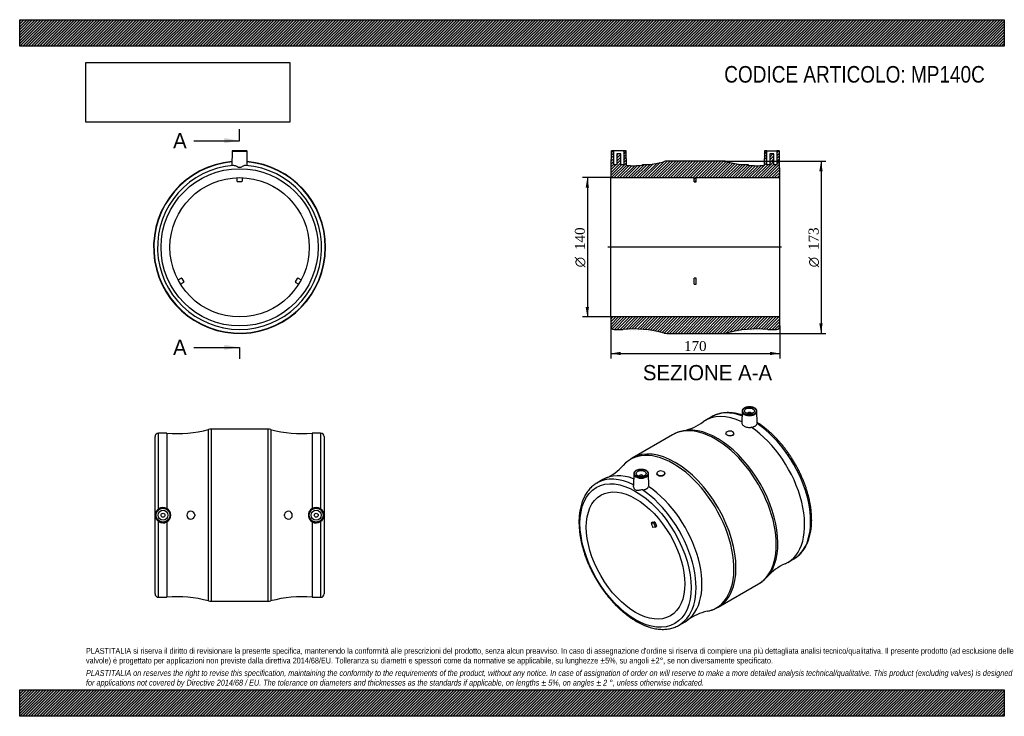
# Model space of a CAD drawing. Header units: millimetres. Extents: x 0 to 990, y 0 to 700.
import ezdxf
from ezdxf.enums import TextEntityAlignment as Align
from ezdxf.lldxf.tags import DXFTag

# ---------------------------------------------------------------- set-up
doc = ezdxf.new("R2010")
doc.units = ezdxf.units.MM
doc.header["$LTSCALE"] = 3.333333
for name, color, linetype in [('Default', 7, 'Continuous'), ('DV4_Default', 7, 'Continuous'), ('MP140C', 7, 'Continuous')]:
    doc.layers.add(name, color=color, linetype=linetype)
doc.styles.add('SEACAD_Solid_Edge_ANSI', font='seans.ttf')
doc.styles.add('SEACAD_Solid_Edge_ANSI1_Symbols', font='semeca1.ttf')
doc.styles.add('SEACAD_Times_New_Roman', font='times.ttf')
tags = doc.linetypes.add('CENTER2', pattern=[28.575, 19.05, -3.175, 3.175, -3.175]).pattern_tags.tags
tags[10:11] = [DXFTag(74, 4), DXFTag(75, 0), DXFTag(340, '0'), DXFTag(46, 0.0), DXFTag(50, 0.0), DXFTag(44, 0.0), DXFTag(45, 0.0)]
tags[8:9] = [DXFTag(74, 4), DXFTag(75, 0), DXFTag(340, '0'), DXFTag(46, 0.0), DXFTag(50, 0.0), DXFTag(44, 0.0), DXFTag(45, 0.0)]
tags[6:7] = [DXFTag(74, 4), DXFTag(75, 0), DXFTag(340, '0'), DXFTag(46, 0.0), DXFTag(50, 0.0), DXFTag(44, 0.0), DXFTag(45, 0.0)]
tags[4:5] = [DXFTag(74, 4), DXFTag(75, 0), DXFTag(340, '0'), DXFTag(46, 0.0), DXFTag(50, 0.0), DXFTag(44, 0.0), DXFTag(45, 0.0)]
doc.dimstyles.new('ANSImm', dxfattribs={"dimtxt": 10, "dimasz": 10, "dimexe": 5, "dimexo": 0, "dimgap": 2.5, "dimtad": 1, "dimdsep": 46, "dimtxsty": 'SEACAD_Times_New_Roman', "dimblk1": '_SE_FILLED', "dimblk2": '_SE_FILLED', "dimsah": 1, "dimcen": 5, "dimazin": 0, "dimtfac": 0.85, "dimtdec": 3, "dimtofl": 0, "dimtmove": 0, "dimatfit": 3, "dimfxl": 1, "dimarcsym": 0})
picture_1 = doc.add_image_def('image1.jpg', size_in_pixel=(4302, 1260))

# ---------------------------------------------------------------- blocks, each defined once
blk = doc.blocks.new('SE')
at = {"layer": 'MP140C', "color": 7, "linetype": 'Continuous'}
for p, q in [((213.59, 567.78), (213.34, 553.41)), ((213.59, 567.78), (228.61, 567.78)), ((228.11, 568.27), (214.09, 568.27)), ((228.86, 553.41), (228.61, 567.78)), ((218.6, 537.73), (218.6, 541.23)), ((223.1, 537.23), (219.1, 537.23)), ((223.6, 541.23), (223.6, 537.73)), ((159.27, 438.46), (162.3, 440.21)), ((164.8, 435.88), (161.77, 434.13)), ((162.98, 440.02), (164.98, 436.56)), ((277.22, 436.56), (279.22, 440.02)), ((280.43, 434.13), (277.4, 435.88)), ((279.9, 440.21), (282.93, 438.46))]:
    blk.add_line(p, q, dxfattribs=at)
for radius in [79, 70]:
    blk.add_circle((221.1, 471.27), radius, dxfattribs=at)
for centre, radius, start, end in [((214.09, 567.77), 0.5, 90, 179), ((228.11, 567.77), 0.5, 1, 90), ((221.1, 471.27), 86.5, 95.09993, 0), ((221.1, 471.27), 86.16, 95.12435, 0), ((221.1, 471.27), 86.5, 0, 84.90007), ((221.1, 471.27), 86.16, 0, 84.87565), ((221.1, 471.27), 82.5, 94.39261, 85.60739), ((219.1, 537.73), 0.5, 180, 270), ((223.1, 537.73), 0.5, 270, 0), ((162.55, 439.77), 0.5, 30, 120), ((164.55, 436.31), 0.5, 300, 30), ((277.65, 436.31), 0.5, 150, 240), ((279.65, 439.77), 0.5, 60, 150)]:
    blk.add_arc(centre, radius, start, end, dxfattribs=at)
blk.add_open_spline([(227.42, 553.53), (226.66, 553.59), (225.68, 553.2), (224.08, 552.47), (223.53, 552.19), (222.37, 551.69), (221.76, 551.46), (220.46, 551.45), (219.84, 551.69), (218.68, 552.19), (218.14, 552.46), (216.54, 553.19), (215.54, 553.59), (214.78, 553.53)], degree=3, knots=[0, 0, 0, 0, 0.25, 0.25, 0.375, 0.375, 0.5, 0.5, 0.625, 0.625, 0.75, 0.75, 1, 1, 1, 1], dxfattribs=at)
blk = doc.blocks.new('SE1')
at = {"layer": 'MP140C', "color": 7, "linetype": 'Continuous'}
for p, q in [((695.7, 300.96), (689.69, 297.49)), ((726.26, 306.53), (726.01, 294.85)), ((731.77, 304.26), (731.77, 304.23)), ((735.77, 304.23), (735.77, 304.26)), ((741.53, 294.81), (741.28, 306.53)), ((656.33, 282.85), (615.81, 259.46)), ((709.97, 284.26), (709.97, 284.09)), ((711.55, 282.42), (710.79, 282.86)), ((717.97, 283.57), (717.97, 284.26)), ((586.45, 237.89), (580.44, 234.42)), ((617.37, 243.66), (617.12, 231.96)), ((622.88, 241.39), (622.88, 241.36)), ((626.88, 241.36), (626.88, 241.39)), ((632.63, 231.97), (632.38, 243.66)), ((640.67, 244.25), (640.67, 243.56)), ((647.1, 246.09), (647.86, 245.65)), ((648.67, 244.08), (648.67, 244.25)), ((636.31, 195.1), (634.89, 194.28)), ((634.89, 194.28), (637.04, 194.48)), ((636.31, 195.1), (638.45, 195.29)), ((638.8, 189.92), (636.66, 189.73)), ((638.45, 195.29), (637.04, 194.48)), ((638.93, 194.86), (637.52, 194.05)), ((637.52, 194.05), (638.93, 190.4)), ((638.88, 189.94), (640.29, 190.76)), ((638.93, 194.86), (640.35, 191.22)), ((640.35, 191.22), (638.93, 190.4)), ((772.19, 154.6), (778.2, 158.07)), ((702.31, 109.63), (742.83, 133.03)), ((662.94, 91.52), (668.95, 94.99))]:
    blk.add_line(p, q, dxfattribs=at)
for centre, radius, start, end in [((656.97, 336.78), 50.86, 281.77694, 306.44456), ((674.03, 252.38), 35.23, 100.84749, 120.1694), ((633.37, 228.88), 35.24, 119.79668, 139.07384), ((568.81, 285.84), 50.81, 293.54976, 318.24145), ((789.84, 106.64), 50.82, 113.55319, 138.24692), ((725.23, 163.64), 35.3, 299.793, 319.01526), ((684.61, 140.17), 35.3, 280.89588, 300.12338), ((701.68, 55.7), 50.85, 101.77579, 126.44637)]:
    blk.add_arc(centre, radius, start, end, dxfattribs=at)
for centre, major_axis in [((733.77, 306.88), (-7.01, 0)), ((733.77, 306.88), (-5, 0)), ((624.88, 244.01), (-7.01, 0)), ((619.22, 161.54), (39.5, -68.42)), ((624.88, 244.01), (5, 0)), ((619.22, 161.54), (35, -60.62))]:
    blk.add_ellipse(centre, major_axis=major_axis, ratio=0.57735, dxfattribs=at)
for centre, major_axis, start_param, end_param in [((730.94, 226.04), (41.25, -71.45), 2.440371, 3.204219), ((736.95, 229.51), (41.25, -71.45), 3.138849, 3.141593), ((736.95, 229.51), (41.25, -71.45), 2.542194, 3.138849), ((733.77, 306.47), (7.51, 0), 3.12925, 6.283185), ((733.77, 304.26), (-2, 0), 3.112862, 6.283185), ((733.77, 304.26), (-2, 0), 0, 0.02873), ((733.77, 306.47), (7.51, 0), 0.012343, 0.056781), ((733.77, 306.47), (7.51, 0), 0, 0.012343), ((699.58, 207.94), (43.25, -74.91), 0, 3.141593), ((701.42, 209), (-43.08, 74.61), 3.332769, 6.090611), ((730.94, 226.04), (41.25, -71.45), 6.220584, 8.558722), ((736.95, 229.51), (41.25, -71.45), 0, 2.279529), ((713.97, 284.26), (-4, 0), 7.202553, 13.217799), ((659.06, 184.54), (-43.25, 74.91), 3.141822, 6.282487), ((657.23, 183.48), (43.08, -74.61), 0, 3.333179), ((621.69, 162.97), (41.25, -71.45), 2.434427, 3.140841), ((627.7, 166.44), (41.25, -71.45), 2.536154, 3.141593), ((624.88, 243.6), (7.51, 0), 3.12925, 6.283185), ((624.88, 241.39), (2, 0), 0, 3.170323), ((624.88, 241.39), (2, 0), 6.254455, 6.283185), ((624.88, 243.6), (7.51, 0), 0.012343, 0.056781), ((624.88, 243.6), (7.51, 0), 0, 0.012343), ((644.67, 244.25), (-4, 0), 10.344146, 16.359392), ((627.7, 166.44), (41.25, -71.45), 0, 2.275537), ((621.69, 162.97), (41.25, -71.45), 0.002437, 2.279529), ((678.62, 195.83), (-35, 60.62), 1.273275, 1.344719), ((637.21, 194.02), (-0.25, 0.433), 4.45059, 6.021386), ((638.63, 194.84), (-0.25, 0.433), 4.45059, 6.021386), ((638.63, 190.38), (-0.25, 0.433), 2.879793, 4.45059), ((640.04, 191.19), (-0.25, 0.433), 3.141593, 4.45059), ((657.23, 183.48), (43.08, -74.61), 6.09168, 6.283185), ((621.69, 162.97), (41.25, -71.45), 0, 0.002437)]:
    blk.add_ellipse(centre, major_axis=major_axis, ratio=0.57735, start_param=start_param, end_param=end_param, dxfattribs=at)
for points, knots in [([(741.25, 306.75), (741.25, 306.81), (741.24, 307.1), (741.05, 307.64), (740.69, 308.3), (740.15, 308.92), (739.45, 309.49), (738.62, 309.98), (737.66, 310.39), (736.61, 310.7), (735.5, 310.91), (734.34, 311.02), (733.17, 311.02), (732.02, 310.91), (730.91, 310.7), (729.86, 310.38), (728.9, 309.97), (728.06, 309.47), (727.35, 308.89), (726.8, 308.24), (726.44, 307.54), (726.27, 306.95), (726.28, 306.63), (726.28, 306.54)], [0, 0, 0, 0, 0.012625, 0.061064, 0.109827, 0.159595, 0.210388, 0.2618, 0.313408, 0.364963, 0.416427, 0.46782, 0.519184, 0.570567, 0.622006, 0.673553, 0.725257, 0.777151, 0.829205, 0.88114, 0.932444, 0.98257, 1, 1, 1, 1]), ([(726.18, 302.72), (726.15, 302.73), (725.2, 303.04), (723.34, 303.59), (720.62, 304.24), (717.93, 304.71), (715.28, 305.02), (712.68, 305.15), (710.13, 305.11), (707.64, 304.9), (705.23, 304.53), (702.89, 303.98), (700.62, 303.27), (698.46, 302.39), (696.82, 301.61), (696.03, 301.13), (695.83, 301.02)], [0.2296418, 0.2296418, 0.2296418, 0.2296418, 0.2316415, 0.2954669, 0.3591973, 0.4227929, 0.4862099, 0.5494039, 0.6123338, 0.6749672, 0.737285, 0.799287, 0.8609941, 0.922449, 0.9837139, 1, 1, 1, 1]), ([(726.01, 294.84), (726, 294.42), (726.1, 293.99), (726.65, 292.86), (727.34, 292.19), (729.24, 291.1), (730.42, 290.69), (732.34, 290.37), (733.01, 290.31), (734.33, 290.31), (734.99, 290.36), (735.64, 290.47)], [0.1119083, 0.1119083, 0.1119083, 0.1119083, 0.25, 0.25, 0.5, 0.5, 0.75, 0.75, 0.875, 0.875, 1, 1, 1, 1]), ([(735.64, 290.47), (736.38, 290.55), (737.07, 290.69), (738.04, 291), (738.35, 291.12), (738.93, 291.39), (739.21, 291.53), (739.71, 291.85), (739.95, 292.03), (740.38, 292.39), (740.57, 292.59), (741.06, 293.19), (741.3, 293.64), (741.42, 294.1)], [0, 0, 0, 0, 0.25, 0.25, 0.375, 0.375, 0.5, 0.5, 0.625, 0.625, 0.75, 0.75, 1, 1, 1, 1]), ([(778.15, 158.04), (778.81, 158.44), (779.99, 159.14), (781.85, 160.51), (783.62, 162.02), (785.3, 163.7), (786.87, 165.51), (788.33, 167.47), (789.68, 169.56), (790.91, 171.79), (792.03, 174.15), (793.02, 176.63), (793.88, 179.23), (794.62, 181.95), (795.23, 184.77), (795.7, 187.69), (796.05, 190.7), (796.26, 193.79), (796.33, 196.97), (796.28, 200.21), (796.09, 203.51), (795.78, 206.87), (795.33, 210.28), (794.75, 213.73), (794.05, 217.21), (793.22, 220.71), (792.28, 224.23), (791.21, 227.77), (790.02, 231.3), (788.71, 234.83), (787.3, 238.35), (785.78, 241.85), (784.15, 245.32), (782.42, 248.76), (780.59, 252.16), (778.66, 255.51), (776.65, 258.8), (774.55, 262.02), (772.37, 265.18), (770.11, 268.26), (767.78, 271.26), (765.38, 274.17), (762.92, 276.98), (760.41, 279.68), (757.84, 282.28), (755.22, 284.77), (752.57, 287.13), (749.88, 289.37), (747.15, 291.49), (744.42, 293.44), (742.48, 294.75), (741.56, 295.32), (741.52, 295.34)], [0, 0, 0, 0, 0.0178294, 0.0375019, 0.0571905, 0.0769219, 0.0967187, 0.1165982, 0.1365711, 0.1566416, 0.1768076, 0.1970618, 0.2173936, 0.2377902, 0.2582382, 0.2787248, 0.2992385, 0.3197694, 0.3403094, 0.3608518, 0.3813911, 0.4019243, 0.4224495, 0.4429655, 0.4634718, 0.4839683, 0.5044554, 0.5249336, 0.5454036, 0.5658664, 0.5863229, 0.6067741, 0.6272211, 0.6476651, 0.6681071, 0.6885483, 0.7089899, 0.7294325, 0.7498774, 0.7703257, 0.7907785, 0.8112371, 0.8317024, 0.8521756, 0.8726578, 0.8931498, 0.9136526, 0.9341668, 0.9546928, 0.9752307, 0.9957802, 0.9966733, 0.9966733, 0.9966733, 0.9966733]), ([(717.97, 283.57), (717.97, 283.04), (717.61, 282.54), (716.32, 281.87), (715.36, 281.71), (713.39, 281.8), (712.35, 282.05), (711.55, 282.42)], [0.6299825, 0.6299825, 0.6299825, 0.6299825, 0.75, 0.75, 0.875, 0.875, 1, 1, 1, 1]), ([(632.35, 243.88), (632.35, 243.94), (632.35, 244.23), (632.16, 244.77), (631.8, 245.43), (631.25, 246.05), (630.56, 246.62), (629.72, 247.11), (628.77, 247.52), (627.72, 247.83), (626.6, 248.04), (625.45, 248.15), (624.28, 248.15), (623.12, 248.04), (622.01, 247.83), (620.96, 247.51), (620.01, 247.1), (619.16, 246.6), (618.46, 246.02), (617.91, 245.37), (617.55, 244.67), (617.37, 244.08), (617.38, 243.76), (617.39, 243.67)], [0, 0, 0, 0, 0.012625, 0.061064, 0.109827, 0.159595, 0.210388, 0.2618, 0.313408, 0.364963, 0.416427, 0.46782, 0.519184, 0.570567, 0.622006, 0.673553, 0.725257, 0.777151, 0.829205, 0.88114, 0.932444, 0.98257, 1, 1, 1, 1]), ([(648.67, 244.08), (648.67, 243.99), (648.67, 243.9), (648.55, 243.13), (648.06, 242.46), (646.57, 241.53), (645.56, 241.26), (643.55, 241.24), (642.56, 241.47), (641.13, 242.3), (640.71, 242.87), (640.68, 243.51), (640.67, 243.53), (640.67, 243.56)], [0.1082562, 0.1082562, 0.1082562, 0.1082562, 0.125, 0.125, 0.25, 0.25, 0.375, 0.375, 0.5, 0.5, 0.625, 0.625, 0.6299825, 0.6299825, 0.6299825, 0.6299825]), ([(580.48, 234.43), (579.82, 234.04), (578.65, 233.34), (576.8, 231.97), (575.03, 230.46), (573.35, 228.79), (571.78, 226.97), (570.31, 225.01), (568.96, 222.92), (567.73, 220.69), (566.62, 218.33), (565.63, 215.85), (564.76, 213.25), (564.03, 210.54), (563.42, 207.72), (562.94, 204.8), (562.6, 201.78), (562.39, 198.69), (562.31, 195.52), (562.36, 192.27), (562.55, 188.97), (562.87, 185.61), (563.32, 182.2), (563.89, 178.76), (564.59, 175.28), (565.42, 171.77), (566.37, 168.25), (567.44, 164.72), (568.63, 161.18), (569.93, 157.65), (571.35, 154.13), (572.87, 150.63), (574.5, 147.16), (576.23, 143.72), (578.06, 140.32), (579.98, 136.98), (582, 133.69), (584.1, 130.46), (586.28, 127.3), (588.54, 124.22), (590.87, 121.22), (593.26, 118.32), (595.72, 115.51), (598.24, 112.8), (600.81, 110.2), (603.42, 107.71), (606.08, 105.35), (608.77, 103.11), (611.49, 101), (614.25, 99.02), (616.94, 97.23), (618.91, 96.03), (619.83, 95.5), (619.94, 95.43)], [0, 0, 0, 0, 0.017381, 0.036719, 0.056073, 0.075468, 0.094929, 0.11447, 0.134103, 0.153833, 0.173656, 0.193566, 0.213552, 0.233601, 0.253702, 0.27384, 0.294005, 0.314187, 0.334378, 0.354571, 0.374761, 0.394945, 0.415121, 0.435288, 0.455446, 0.475594, 0.495733, 0.515863, 0.535985, 0.556099, 0.576208, 0.596312, 0.616411, 0.636507, 0.656602, 0.676695, 0.696789, 0.716884, 0.736982, 0.757082, 0.777187, 0.797298, 0.817415, 0.837541, 0.857674, 0.877818, 0.897972, 0.918138, 0.938315, 0.958503, 0.978703, 0.997843, 1, 1, 1, 1]), ([(626.16, 227.55), (624.87, 227.48), (623.6, 227.22), (621.88, 226.94), (621.35, 226.86), (620.33, 226.81), (619.83, 226.83), (618.91, 227.36), (618.53, 227.84), (617.92, 228.83), (617.68, 229.36), (617.24, 230.62), (617.11, 231.35), (617.12, 231.97)], [0, 0, 0, 0, 0.25, 0.25, 0.375, 0.375, 0.5, 0.5, 0.625, 0.625, 0.75, 0.75, 0.9226105, 0.9226105, 0.9226105, 0.9226105]), ([(626.16, 227.55), (626.91, 227.6), (627.62, 227.7), (628.63, 227.96), (628.96, 228.07), (629.57, 228.3), (629.87, 228.43), (630.42, 228.72), (630.68, 228.88), (631.15, 229.23), (631.36, 229.41), (631.93, 229.99), (632.22, 230.42), (632.4, 230.87)], [0, 0, 0, 0, 0.25, 0.25, 0.375, 0.375, 0.5, 0.5, 0.625, 0.625, 0.75, 0.75, 1, 1, 1, 1]), ([(619.94, 95.43), (620.48, 95.13), (621.81, 94.37), (624.22, 93.12), (627, 91.83), (629.78, 90.69), (632.55, 89.71), (635.3, 88.89), (638.03, 88.25), (640.72, 87.77), (643.37, 87.46), (645.97, 87.33), (648.52, 87.37), (651, 87.58), (653.42, 87.96), (655.76, 88.5), (658.03, 89.22), (660.19, 90.09), (661.91, 90.91), (662.76, 91.43), (663.04, 91.6)], [0, 0, 0, 0, 0.031705, 0.091721, 0.151758, 0.211786, 0.271784, 0.331725, 0.391577, 0.451302, 0.510859, 0.570207, 0.629307, 0.688129, 0.746654, 0.804882, 0.862834, 0.920548, 0.978085, 1, 1, 1, 1])]:
    blk.add_open_spline(points, degree=3, knots=knots, dxfattribs=at)
for points in [[(741.53, 294.82), (741.53, 294.62), (741.5, 294.38), (741.42, 294.1)], [(710.79, 282.86), (710.26, 283.24), (709.97, 283.68), (709.97, 284.09)], [(632.4, 230.87), (632.57, 231.22), (632.64, 231.59), (632.63, 231.97)]]:
    blk.add_open_spline(points, degree=3, dxfattribs=at)
blk = doc.blocks.new('SE2')
at = {"layer": 'MP140C', "color": 7, "linetype": 'Continuous'}
for p, q in [((189.85, 115.93), (189.85, 288.24)), ((192.45, 288.59), (192.45, 115.59)), ((249.75, 288.59), (192.45, 288.59)), ((249.75, 115.59), (249.75, 288.59)), ((252.35, 288.24), (252.35, 115.93)), ((136.1, 123.09), (136.1, 281.09)), ((139.6, 208.4), (139.6, 284.59)), ((148.1, 284.59), (139.6, 284.59)), ((148.1, 284.59), (148.1, 208.73)), ((294.1, 284.59), (294.1, 208.73)), ((302.6, 284.59), (294.1, 284.59)), ((302.6, 284.59), (302.6, 208.4)), ((306.1, 281.09), (306.1, 123.09)), ((176.07, 202.62), (176.07, 201.55)), ((266.14, 201.55), (266.14, 202.62)), ((139.6, 119.59), (139.6, 195.77)), ((148.1, 195.44), (148.1, 119.59)), ((294.1, 195.44), (294.1, 119.59)), ((302.6, 195.77), (302.6, 119.59)), ((139.6, 119.59), (148.1, 119.59)), ((294.1, 119.59), (302.6, 119.59)), ((192.45, 115.59), (249.75, 115.59))]:
    blk.add_line(p, q, dxfattribs=at)
for centre, radius in [((144.1, 202.09), 7.51), ((144.1, 202.09), 7.01), ((298.1, 202.09), 7.51), ((298.1, 202.09), 7.01), ((144.1, 202.09), 5), ((144.1, 202.09), 2), ((298.1, 202.09), 5), ((298.1, 202.09), 2)]:
    blk.add_circle(centre, radius, dxfattribs=at)
for centre, radius, start, end in [((158.67, 404.12), 120, 264.94827, 285.062), ((192.45, 278.59), 10, 90, 105.062), ((249.75, 278.59), 10, 74.938, 90), ((283.53, 404.12), 120, 254.938, 275.05173), ((139.6, 281.09), 3.5, 90, 180), ((302.6, 281.09), 3.5, 0, 90), ((144.03, 202.09), 7.72, 125.02509, 234.97491), ((144.1, 202.1), 7.75, 58.91708, 125.50702), ((144.1, 202.09), 7.76, 301.03408, 58.96592), ((298.1, 202.09), 7.76, 121.03408, 238.96592), ((298.1, 202.1), 7.75, 54.49298, 121.08292), ((298.17, 202.09), 7.72, 305.02509, 54.97491), ((172.1, 202.09), 4, 7.67589, 352.32411), ((270.1, 202.09), 4, 187.67589, 172.32411), ((144.1, 202.07), 7.75, 234.49298, 301.08292), ((298.1, 202.07), 7.75, 238.91708, 305.50702), ((139.6, 123.09), 3.5, 180, 270), ((158.67, 0.05), 120, 74.938, 95.05173), ((283.53, 0.05), 120, 84.94827, 105.062), ((302.6, 123.09), 3.5, 270, 0), ((192.45, 125.59), 10, 254.938, 270), ((249.75, 125.59), 10, 270, 285.062)]:
    blk.add_arc(centre, radius, start, end, dxfattribs=at)
blk = doc.blocks.new('SE4')
at = {"color": 7, "linetype": 'Continuous', "style": 'SEACAD_Solid_Edge_ANSI'}
blk.add_text('A', height=15.33, dxfattribs=at).set_placement((154.24, 586.1), align=Align.TOP_LEFT)
blk = doc.blocks.new('SE5')
at = {"color": 7, "linetype": 'Continuous', "style": 'SEACAD_Solid_Edge_ANSI'}
blk.add_text('A', height=15.33, dxfattribs=at).set_placement((154.24, 378.4), align=Align.TOP_LEFT)
blk = doc.blocks.new('SEANNOT_GROUP')
at = {"linetype": 'Continuous'}
blk.add_hatch(color=7, dxfattribs=at).paths.add_polyline_path([(205.77, 575.88), (221.1, 578.43), (205.77, 580.99)])
at = {"color": 7, "linetype": 'Continuous'}
blk.add_lwpolyline([(175.1, 578.43), (221.1, 578.43)], dxfattribs=at)
blk = doc.blocks.new('SEANNOT_GROUP1')
at = {"linetype": 'Continuous'}
blk.add_hatch(color=7, dxfattribs=at).paths.add_polyline_path([(205.77, 368.18), (221.1, 370.74), (205.77, 373.29)])
at = {"color": 7, "linetype": 'Continuous'}
blk.add_lwpolyline([(175.1, 370.74), (221.1, 370.74)], dxfattribs=at)
blk = doc.blocks.new('SE3')
at = {"layer": 'Default', "color": 7, "linetype": 'CENTER2'}
for p, q in [((221.1, 578.43), (221.1, 589.93)), ((221.1, 370.74), (221.1, 359.24))]:
    blk.add_line(p, q, dxfattribs=at)
at = {"layer": 'Default', "color": 7, "linetype": 'CENTER2', "const_width": 0.0001}
blk.add_lwpolyline([(221.1, 578.43), (221.1, 370.74)], dxfattribs=at)
at = {"layer": 'Default'}
for name in ['SE4', 'SEANNOT_GROUP', 'SE5', 'SEANNOT_GROUP1']:
    blk.add_blockref(name, (0, 0), dxfattribs=at)
blk = doc.blocks.new('SE6')
at = {"layer": 'MP140C', "linetype": 'Continuous'}
h = blk.add_hatch(dxfattribs=at)
h.set_pattern_fill('LINE', scale=0.62992, angle=45, style=0)
edge = h.paths.add_edge_path()
edge.add_line((707.97, 557.77), (650.67, 557.77))
edge.add_arc((650.67, 547.77), 10, 90, 105.062)
edge.add_arc((616.89, 673.3), 120, 278.33045, 285.062, ccw=False)
edge.add_line((634.28, 554.57), (626.32, 554.57))
edge.add_line((626.32, 554.57), (626.32, 553.68))
edge.add_arc((616.89, 673.3), 120, 266.74731, 274.50876, ccw=False)
edge.add_line((610.08, 553.5), (609.83, 567.78))
edge.add_arc((609.33, 567.77), 0.5, 1, 90)
edge.add_line((609.33, 568.27), (607.32, 568.27))
edge.add_line((607.32, 568.27), (607.32, 554.27))
edge.add_line((607.32, 554.27), (604.32, 554.27))
edge.add_line((604.32, 554.27), (604.32, 565.07))
edge.add_line((604.32, 565.07), (600.32, 565.07))
edge.add_line((600.32, 565.07), (600.32, 554.27))
edge.add_line((600.32, 554.27), (597.32, 554.27))
edge.add_line((597.32, 554.27), (597.32, 568.27))
edge.add_line((597.32, 568.27), (595.31, 568.27))
edge.add_arc((595.31, 567.77), 0.5, 90, 179)
edge.add_line((594.81, 567.78), (594.53, 551.45))
edge.add_arc((597.82, 550.27), 3.5, 160.22104, 180)
edge.add_line((594.32, 550.27), (594.32, 541.27))
edge.add_line((594.32, 541.27), (678.32, 541.27))
edge.add_line((678.32, 541.27), (678.32, 537.23))
edge.add_line((678.32, 537.23), (680.32, 537.23))
edge.add_line((680.32, 537.23), (680.32, 541.27))
edge.add_line((680.32, 541.27), (764.32, 541.27))
edge.add_line((764.32, 541.27), (764.32, 550.27))
edge.add_arc((760.82, 550.27), 3.5, 0, 19.77896)
edge.add_line((764.12, 551.45), (763.83, 567.78))
edge.add_arc((763.33, 567.77), 0.5, 1, 90)
edge.add_line((763.33, 568.27), (761.32, 568.27))
edge.add_line((761.32, 568.27), (761.32, 554.27))
edge.add_line((761.32, 554.27), (758.32, 554.27))
edge.add_line((758.32, 554.27), (758.32, 565.07))
edge.add_line((758.32, 565.07), (754.32, 565.07))
edge.add_line((754.32, 565.07), (754.32, 554.27))
edge.add_line((754.32, 554.27), (751.32, 554.27))
edge.add_line((751.32, 554.27), (751.32, 568.27))
edge.add_line((751.32, 568.27), (749.31, 568.27))
edge.add_arc((749.31, 567.77), 0.5, 90, 179)
edge.add_line((748.81, 567.78), (748.56, 553.5))
edge.add_arc((741.76, 673.3), 120, 265.49124, 273.25269, ccw=False)
edge.add_line((732.32, 553.68), (732.32, 554.57))
edge.add_line((732.32, 554.57), (724.37, 554.57))
edge.add_arc((741.76, 673.3), 120, 254.938, 261.66955, ccw=False)
edge.add_arc((707.97, 547.77), 10, 74.938, 90)
h = blk.add_hatch(dxfattribs=at)
h.set_pattern_fill('LINE', scale=0.62992, angle=45, style=0)
edge = h.paths.add_edge_path()
edge.add_line((752.32, 388.77), (760.82, 388.77))
edge.add_arc((760.82, 392.27), 3.5, 270, 360)
edge.add_line((764.32, 392.27), (764.32, 401.27))
edge.add_line((764.32, 401.27), (594.32, 401.27))
edge.add_line((594.32, 401.27), (594.32, 392.27))
edge.add_arc((597.82, 392.27), 3.5, 180, 270)
edge.add_line((597.82, 388.77), (606.32, 388.77))
edge.add_arc((616.89, 269.24), 120, 74.938, 95.05173, ccw=False)
edge.add_arc((650.67, 394.77), 10, 254.938, 270)
edge.add_line((650.67, 384.77), (707.97, 384.77))
edge.add_arc((707.97, 394.77), 10, 270, 285.062)
edge.add_arc((741.76, 269.24), 120, 84.94827, 105.062, ccw=False)
at = {"layer": 'DV4_Default', "color": 7, "linetype": 'CENTER2'}
blk.add_line((766.07, 471.27), (591.24, 471.27), dxfattribs=at)
at = {"layer": 'MP140C', "color": 7, "linetype": 'Continuous'}
for p, q in [((594.81, 567.78), (594.53, 551.45)), ((597.32, 568.27), (595.31, 568.27)), ((607.32, 568.27), (597.32, 568.27)), ((597.32, 554.27), (597.32, 568.27)), ((604.32, 565.07), (600.32, 565.07)), ((600.32, 565.07), (600.32, 554.27)), ((604.32, 554.27), (604.32, 565.07)), ((609.33, 568.27), (607.32, 568.27)), ((607.32, 568.27), (607.32, 554.27)), ((610.08, 553.5), (609.83, 567.78)), ((748.81, 567.78), (748.56, 553.5)), ((751.32, 568.27), (749.31, 568.27)), ((751.32, 568.27), (761.32, 568.27)), ((751.32, 554.27), (751.32, 568.27)), ((754.32, 565.07), (754.32, 554.27)), ((758.32, 565.07), (754.32, 565.07)), ((758.32, 554.27), (758.32, 565.07)), ((761.32, 568.27), (761.32, 554.27)), ((763.33, 568.27), (761.32, 568.27)), ((764.12, 551.45), (763.83, 567.78)), ((626.32, 554.57), (634.28, 554.57)), ((626.32, 553.68), (626.32, 554.57)), ((707.97, 557.77), (650.67, 557.77)), ((724.37, 554.57), (732.32, 554.57)), ((732.32, 554.57), (732.32, 553.68)), ((594.32, 550.27), (594.32, 541.27)), ((600.32, 554.27), (597.32, 554.27)), ((607.32, 554.27), (604.32, 554.27)), ((754.32, 554.27), (751.32, 554.27)), ((761.32, 554.27), (758.32, 554.27)), ((764.32, 541.27), (764.32, 550.27)), ((594.32, 401.27), (594.32, 541.27)), ((594.32, 541.27), (678.32, 541.27)), ((678.32, 537.23), (678.32, 541.27)), ((678.32, 537.23), (680.32, 537.23)), ((680.32, 541.27), (764.32, 541.27)), ((680.32, 537.23), (680.32, 541.27)), ((764.32, 401.27), (764.32, 541.27)), ((678.32, 440.02), (678.32, 440.27)), ((680.32, 440.27), (678.32, 440.27)), ((678.32, 436.56), (678.32, 440.02)), ((678.32, 435.88), (678.32, 436.56)), ((678.32, 434.13), (678.32, 435.88)), ((680.32, 440.02), (680.32, 440.27)), ((680.32, 436.56), (680.32, 440.02)), ((680.32, 435.88), (680.32, 436.56)), ((680.32, 434.13), (680.32, 435.88)), ((678.32, 434.13), (680.32, 434.13)), ((764.32, 401.27), (594.32, 401.27)), ((594.32, 401.27), (594.32, 392.27)), ((764.32, 392.27), (764.32, 401.27)), ((597.82, 388.77), (606.32, 388.77)), ((752.32, 388.77), (760.82, 388.77)), ((650.67, 384.77), (707.97, 384.77))]:
    blk.add_line(p, q, dxfattribs=at)
for centre, radius, start, end in [((595.31, 567.77), 0.5, 90, 179), ((609.33, 567.77), 0.5, 1, 90), ((749.31, 567.77), 0.5, 90, 179), ((763.33, 567.77), 0.5, 1, 90), ((616.89, 673.3), 120, 278.33045, 285.062), ((650.67, 547.77), 10, 90, 105.062), ((707.97, 547.77), 10, 74.938, 90), ((741.76, 673.3), 120, 254.938, 261.66955), ((597.82, 550.27), 3.5, 160.22104, 180), ((616.89, 673.3), 120, 266.74731, 274.50876), ((741.76, 673.3), 120, 265.49124, 273.25269), ((760.82, 550.27), 3.5, 0, 19.77896), ((597.82, 392.27), 3.5, 180, 270), ((616.89, 269.24), 120, 74.938, 95.05173), ((741.76, 269.24), 120, 84.94827, 105.062), ((760.82, 392.27), 3.5, 270, 0), ((650.67, 394.77), 10, 254.938, 270), ((707.97, 394.77), 10, 270, 285.062)]:
    blk.add_arc(centre, radius, start, end, dxfattribs=at)
blk = doc.blocks.new('GDimGGroup')
at = {"layer": 'Default', "linetype": 'Continuous'}
for points in [[(807.36, 547.77), (805.7, 557.77), (804.03, 547.77)], [(807.36, 394.77), (804.03, 394.77), (805.7, 384.77)]]:
    blk.add_hatch(color=7, dxfattribs=at).paths.add_polyline_path(points)
at = {"layer": 'Default', "color": 7, "linetype": 'Continuous'}
for p, q in [((707.97, 557.77), (810.7, 557.77)), ((805.7, 557.77), (805.7, 384.77)), ((707.97, 384.77), (810.7, 384.77))]:
    blk.add_line(p, q, dxfattribs=at)
for s, style, p in [('173', 'SEACAD_Times_New_Roman', (793.2, 468.6)), ('O', 'SEACAD_Solid_Edge_ANSI1_Symbols', (793.2, 451.19))]:
    blk.add_text(s, height=10, rotation=90, dxfattribs=dict(at, style=style)).set_placement(p, align=Align.TOP_LEFT)
blk = doc.blocks.new('DMBLK18')
at = {"layer": 'Default', "linetype": 'Continuous'}
for points in [[(604.32, 362.92), (604.32, 366.25), (594.32, 364.58)], [(754.32, 362.92), (764.32, 364.58), (754.32, 366.25)]]:
    blk.add_hatch(color=7, dxfattribs=at).paths.add_polyline_path(points)
at = {"layer": 'Default', "color": 7, "linetype": 'Continuous'}
for p, q in [((594.32, 392.27), (594.32, 359.58)), ((764.32, 392.27), (764.32, 359.58)), ((594.32, 364.58), (764.32, 364.58))]:
    blk.add_line(p, q, dxfattribs=at)
at = {"layer": 'Default', "color": 7, "linetype": 'Continuous', "style": 'SEACAD_Times_New_Roman'}
blk.add_text('170', height=10, dxfattribs=at).set_placement((667.95, 377.08), align=Align.TOP_LEFT)
blk = doc.blocks.new('_SE_FILLED')
at = {"color": 0}
blk.add_line((0, 0), (-1, 0), dxfattribs=at)
blk.add_solid([(0, 0), (-1, -0.1665), (-1, 0.1665), (0, 0)], dxfattribs=at)
blk = doc.blocks.new('GDimGGroup1')
at = {"layer": 'Default', "linetype": 'Continuous'}
for points in [[(569.09, 531.27), (572.42, 531.27), (570.75, 541.27)], [(569.09, 411.27), (570.75, 401.27), (572.42, 411.27)]]:
    blk.add_hatch(color=7, dxfattribs=at).paths.add_polyline_path(points)
at = {"layer": 'Default', "color": 7, "linetype": 'Continuous'}
for p, q in [((594.32, 541.27), (565.75, 541.27)), ((570.75, 541.27), (570.75, 401.27)), ((594.32, 401.27), (565.75, 401.27))]:
    blk.add_line(p, q, dxfattribs=at)
for s, style, p in [('140', 'SEACAD_Times_New_Roman', (558.25, 468.6)), ('O', 'SEACAD_Solid_Edge_ANSI1_Symbols', (558.25, 451.19))]:
    blk.add_text(s, height=10, rotation=90, dxfattribs=dict(at, style=style)).set_placement(p, align=Align.TOP_LEFT)

msp = doc.modelspace()

# ---------------------------------------------------------------- hatches: boundary and pattern name
at = {"layer": 'Default', "linetype": 'Continuous'}
h = msp.add_hatch(dxfattribs=at)
h.set_pattern_fill('LINE', scale=0.629921, angle=45, style=0)
h.paths.add_polyline_path([(990, 673.333), (990, 700), (0, 700), (0, 673.333)])
for points in [[(990, 673.333), (990, 700), (0, 700), (0, 673.333)], [(990, 0), (990, 26.667), (0, 26.667), (0, 0)]]:
    msp.add_hatch(color=7, dxfattribs=at).paths.add_polyline_path(points)
h = msp.add_hatch(dxfattribs=at)
h.set_pattern_fill('LINE', scale=0.62992, angle=45, style=0)
h.paths.add_polyline_path([(990, 0), (990, 26.667), (0, 26.667), (0, 0)])

# ---------------------------------------------------------------- linework, layer by layer
at = {"layer": 'Default', "color": 7, "linetype": 'Continuous'}
for p, q in [((0, 700), (990, 700)), ((0, 673.333), (0, 700)), ((990, 700), (990, 673.333)), ((990, 673.333), (0, 673.333)), ((0, 26.667), (990, 26.667)), ((0, 0), (0, 26.667)), ((990, 26.667), (990, 0)), ((990, 0), (0, 0))]:
    msp.add_line(p, q, dxfattribs=at)

# ---------------------------------------------------------------- block references
at = {"layer": 'Default'}
for name in ['SE3', 'SE', 'SE6', 'GDimGGroup', 'GDimGGroup1', 'SE1', 'SE2']:
    msp.add_blockref(name, (0, 0), dxfattribs=at)

# ---------------------------------------------------------------- texts
at = {"layer": 'Default', "color": 7, "linetype": 'Continuous', "style": 'SEACAD_Solid_Edge_ANSI'}
msp.add_text('SEZIONE A-A', height=15.33333, dxfattribs=at).set_placement((626.583, 352.998), align=Align.TOP_LEFT)
at = {"layer": 'Default', "attachment_point": 1}
for s, insert, char_height, width in [('{\\fArial Narrow|b0||i0||c0|p34;\\C7;\\H16.66666667;\\W1.;CODICE ARTICOLO: MP140C}', (708.401, 653.445), 16.66667, 264.33199), ("{\\fArial Narrow|b0||i0||c0|p34;\\C7;\\H5.833333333;\\W1.;PLASTITALIA si riserva il diritto di revisionare la presente specifica, mantenendo la conformità alle prescrizioni del prodotto, senza alcun preavviso. In caso di assegnazione d'ordine si riserva di compiere una più dettagliata analisi tecnico/qualitativa. Il presente prodotto (ad esclusione delle \\P}{\\fArial Narrow|b0||i0||c0|p34;\\C7;\\H5.833333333;\\W1.;valvole) è progettato per applicazioni non previste dalla direttiva 2014/68/EU. Tolleranza su diametri e spessori come da normative se applicabile, su lunghezze ±5%, su angoli ±2°, se non diversamente specificato.\\P}{\\fArial Narrow|b0||i0||c0|p34;\\C7;\\H1.666666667;\\W1.;   \\P}{\\fArial Narrow|b0||i1||c0|p34;\\C7;\\H5.833333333;\\W1.;PLASTITALIA on reserves the right to revise this specification, maintaining the conformity to the requirements of the product, without any notice. In case of assignation of order on will reserve to make a more detailed analysis technical/qualitative. This product (excluding valves) is designed \\P}{\\fArial Narrow|b0||i1||c0|p34;\\C7;\\H5.833333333;\\W1.;for applications not covered by Directive 2014/68 / EU. The tolerance on diameters and thicknesses as the standards if applicable, on lengths ± 5%, on angles ± 2 °, unless otherwise indicated.\\P}", (66.667, 68.675), 5.833333, 856.66667)]:
    msp.add_mtext(s, dxfattribs=dict(at, insert=insert, char_height=char_height, width=width))

# ---------------------------------------------------------------- dimensions: what is measured, and where the dimension line sits
at = {"layer": 'Default', "color": 7, "linetype": 'Continuous'}
dim = msp.add_linear_dim(base=(594.323, 364.583), p1=(594.323, 392.27), p2=(764.323, 392.27), angle=0, text='\\A1;<>', dimstyle='ANSImm', dxfattribs=at)
dim.commit()
dim.dimension.update_dxf_attribs({"geometry": 'DMBLK18', "text_midpoint": (679.323, 364.583), "dimtype": 161})

# ---------------------------------------------------------------- pictures from other files: only their frames are drawn
image = msp.add_image(picture_1, insert=(66.667, 597.011), size_in_units=(204.857, 60))
image.dxf.flags = 7

doc.saveas('drawing.dxf')
